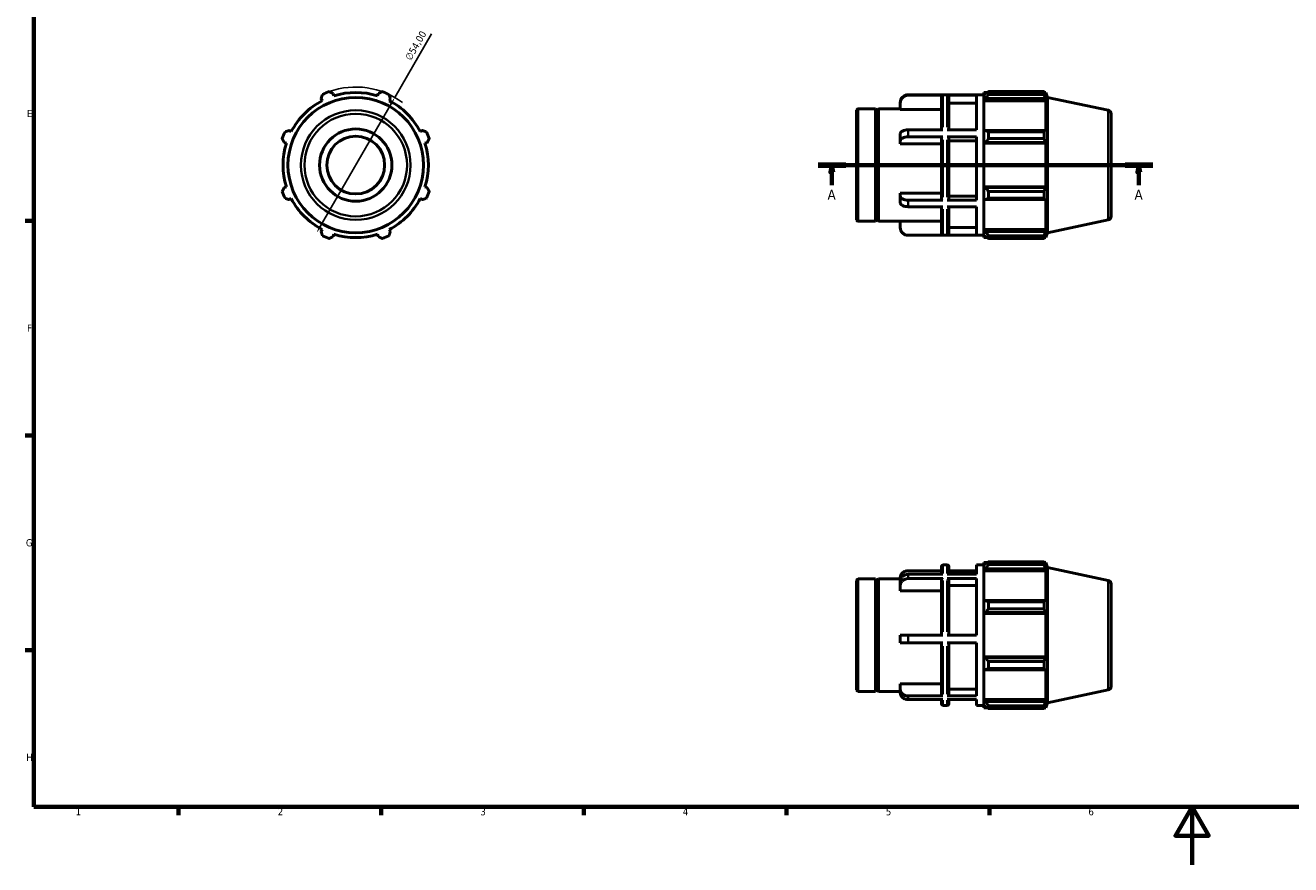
# Model space of a CAD drawing. Header units: millimetres. Extents: x 0 to 909, y 0 to 594.
# Tile 1 of 4: x 17 to 455, y 0 to 290. Entities that reach past the tile are written whole.
import ezdxf

# ---------------------------------------------------------------- set-up
doc = ezdxf.new("R2010")
doc.units = ezdxf.units.MM
doc.linetypes.add('CHAIN', pattern=[0.7087, 0.4724, -0.0591, 0.1181, -0.0591])
for name, color, linetype, lineweight in [('Border (ISO)', 7, 'Continuous', 70), ('Dimension (ISO)', 7, 'Continuous', 25), ('Section Line (ISO)', 7, 'CHAIN', 70), ('Visible (ISO)', 7, 'Continuous', 50), ('Visible Narrow (ISO)', 7, 'Continuous', 35)]:
    doc.layers.add(name, color=color, linetype=linetype, lineweight=lineweight)
doc.styles.add('Label Text (ISO)', font='tahoma.ttf')
doc.styles.add('Note Text (ISO)', font='tahoma.ttf')
doc.dimstyles.new('Default (ISO)', dxfattribs={"dimtxt": 2.5, "dimasz": 2.5, "dimexe": 3.175, "dimexo": 0, "dimgap": 0.762, "dimtad": 1, "dimrnd": 1e-08, "dimzin": 0, "dimtxsty": 'Note Text (ISO)', "dimcen": 0.09, "dimdle": 10, "dimclrd": 256, "dimclre": 256, "dimclrt": 232, "dimazin": 0, "dimtfac": 1.40208, "dimtmove": 0, "dimatfit": 3, "dimfxl": 1, "dimtolj": 1, "dimtzin": 0, "dimlwd": -1, "dimlwe": -1, "dimarcsym": 0})

# ---------------------------------------------------------------- blocks, each defined once
blk = doc.blocks.new('Borders Default Border')
at = {"layer": 'Border (ISO)'}
for p, q in [((20, 222.75), (17.1, 222.75)), ((20, 148.5), (17.1, 148.5)), ((20, 74.25), (17.1, 74.25)), ((70.08, 20), (70.08, 17.1)), ((140.17, 20), (140.17, 17.1)), ((210.25, 20), (210.25, 17.1)), ((280.33, 20), (280.33, 17.1)), ((350.42, 20), (350.42, 17.1))]:
    blk.add_line(p, q, dxfattribs=at)
at = {"layer": 'Border (ISO)', "flags": 128}
for points in [[(20, 20), (20, 574), (821, 574), (821, 20), (20, 20)], [(420.5, 0), (420.5, 20), (414.73, 10), (426.27, 10), (420.5, 20)]]:
    blk.add_lwpolyline(points, dxfattribs=at)
at = {"layer": 'Border (ISO)', "color": 232, "true_color": 0xca0064, "char_height": 2.5, "attachment_point": 7, "style": 'Note Text (ISO)'}
for s, insert in [('E', (17.64, 258.63)), ('F', (17.7, 184.38)), ('G', (17.31, 110.08)), ('H', (17.44, 35.88)), ('1', (34.48, 17.1)), ('2', (104.37, 17.1)), ('3', (174.43, 17.05)), ('4', (244.42, 17.1)), ('5', (314.64, 17.05)), ('6', (384.66, 17.05))]:
    blk.add_mtext(s, dxfattribs=dict(at, insert=insert))
blk = doc.blocks.new('2dTransSection0')
at = {"layer": 'Section Line (ISO)', "linetype": 'CHAIN'}
blk.add_line((291.18, 242.05), (406.88, 242.05), dxfattribs=at)
at = {"layer": 'Section Line (ISO)', "linetype": 'Continuous', "lineweight": 140}
for p, q in [((291.18, 242.05), (300.74, 242.05)), ((397.32, 242.05), (406.88, 242.05))]:
    blk.add_line(p, q, dxfattribs=at)
at = {"layer": 'Section Line (ISO)', "linetype": 'Continuous'}
for p, q in [((295.96, 242.05), (295.46, 239.55)), ((295.96, 239.55), (295.96, 242.05)), ((296.46, 239.55), (295.96, 242.05)), ((402.1, 242.05), (401.6, 239.55)), ((402.1, 239.55), (402.1, 242.05)), ((402.6, 239.55), (402.1, 242.05)), ((295.46, 239.55), (296.46, 239.55)), ((295.96, 235.13), (295.96, 239.55)), ((401.6, 239.55), (402.6, 239.55)), ((402.1, 235.13), (402.1, 239.55))]:
    blk.add_line(p, q, dxfattribs=at)
at = {"layer": 'Section Line (ISO)', "linetype": 'Continuous', "flags": 128}
for points in [[(296.46, 239.55), (295.96, 242.05), (295.46, 239.55), (296.46, 239.55)], [(402.6, 239.55), (402.1, 242.05), (401.6, 239.55), (402.6, 239.55)]]:
    blk.add_lwpolyline(points, dxfattribs=at)
at = {"layer": 'Section Line (ISO)'}
for points in [[(296.46, 239.55), (295.96, 242.05), (295.46, 239.55), (296.46, 239.55)], [(402.6, 239.55), (402.1, 242.05), (401.6, 239.55), (402.6, 239.55)]]:
    blk.add_solid(points, dxfattribs=at)
at = {"layer": 'Section Line (ISO)', "char_height": 3.5, "attachment_point": 7, "style": 'Label Text (ISO)'}
for insert in [(294.47, 230.05), (400.61, 230.05)]:
    blk.add_mtext('A', dxfattribs=dict(at, insert=insert))
blk = doc.blocks.new('*D12')
at = {"layer": 'Defpoints', "color": 0, "transparency": 16777216}
for p in [(144.84, 265.43), (117.84, 218.66)]:
    blk.add_point(p, dxfattribs=at)
at = {"layer": 'Dimension (ISO)', "transparency": 16777216}
for p, q in [((144.84, 265.43), (157.55, 287.44)), ((119.09, 220.83), (143.59, 263.26))]:
    blk.add_line(p, q, dxfattribs=at)
blk.add_arc((131.34, 242.05), 27, 53.2624, 109.792, dxfattribs=at)
for points in [[(143.23, 263.47), (143.95, 263.06), (144.84, 265.43)], [(118.73, 221.04), (119.45, 220.62), (117.84, 218.66)]]:
    blk.add_solid(points, dxfattribs=at)
at = {"layer": 'Dimension (ISO)', "color": 232, "true_color": 0xca0064, "transparency": 16777216, "insert": (148.23, 279.25), "char_height": 2.5, "attachment_point": 1, "rotation": 60, "style": 'Note Text (ISO)'}
blk.add_mtext('\\A1;∅54,00', dxfattribs=at)

msp = doc.modelspace()

# ---------------------------------------------------------------- linework, layer by layer
at = {"layer": 'Visible (ISO)'}
for p, q in [((348.531, 267.157), (348.531, 266.252)), ((348.531, 267.157), (349.681, 267.157)), ((350.151, 267.452), (350.151, 266.475)), ((350.151, 267.452), (369.37, 267.452)), ((369.37, 266.475), (369.37, 267.452)), ((369.523, 267.157), (369.984, 267.157)), ((370.531, 265.473), (369.984, 267.157)), ((369.984, 265.994), (369.984, 267.157)), ((119.372, 265.038), (119.746, 264.319)), ((123.79, 265.994), (123.546, 266.767)), ((139.135, 266.767), (138.891, 265.994)), ((142.935, 264.319), (143.309, 265.038)), ((319.617, 263.48), (319.617, 263.647)), ((319.617, 261.301), (319.617, 263.48)), ((322.317, 266.347), (348.531, 266.347)), ((334.365, 266.199), (322.317, 266.199)), ((333.865, 254.217), (333.865, 265.696)), ((346.017, 266.199), (335.879, 266.199)), ((336.379, 265.696), (336.379, 254.217)), ((346.017, 263.48), (336.379, 263.48)), ((346.017, 254.217), (346.017, 266.199)), ((349.071, 266.767), (348.531, 266.252)), ((348.531, 264.559), (348.531, 266.252)), ((348.531, 264.559), (349.071, 265.038)), ((348.531, 264.319), (348.531, 264.559)), ((348.531, 264.319), (348.531, 253.766)), ((348.531, 264.319), (369.984, 264.319)), ((349.071, 265.038), (369.721, 265.038)), ((369.37, 266.475), (350.151, 266.475)), ((369.984, 265.994), (369.721, 266.767)), ((369.721, 265.038), (369.984, 264.319)), ((369.984, 253.641), (369.984, 264.319)), ((370.531, 218.62), (370.531, 265.473)), ((391.541, 261.007), (370.531, 265.473)), ((304.531, 223.107), (304.531, 260.987)), ((305.031, 261.487), (311.031, 261.487)), ((311.031, 222.607), (311.031, 261.487)), ((311.531, 260.987), (311.031, 261.487)), ((311.531, 260.987), (312.031, 261.487)), ((311.531, 223.107), (311.531, 260.987)), ((312.031, 222.607), (312.031, 261.487)), ((312.031, 261.487), (319.617, 261.487)), ((333.865, 261.301), (319.617, 261.301)), ((392.531, 259.784), (392.531, 224.309)), ((109.068, 253.641), (108.349, 254.015)), ((154.332, 254.015), (153.613, 253.641)), ((334.365, 254.217), (322.317, 254.217)), ((346.017, 254.217), (335.879, 254.217)), ((349.071, 254.015), (348.531, 253.766)), ((348.531, 249.678), (348.531, 253.766)), ((369.721, 254.015), (349.071, 254.015)), ((369.984, 253.641), (369.721, 254.015)), ((106.62, 249.841), (107.393, 249.597)), ((155.288, 249.597), (156.061, 249.841)), ((319.617, 250.446), (319.617, 252.867)), ((319.617, 249.356), (319.617, 250.446)), ((334.365, 251.805), (322.317, 251.805)), ((333.865, 230.167), (333.865, 251.553)), ((346.017, 251.805), (335.879, 251.805)), ((336.379, 251.553), (336.379, 230.167)), ((346.017, 250.446), (336.379, 250.446)), ((346.017, 229.917), (346.017, 251.805)), ((348.531, 249.678), (349.071, 249.841)), ((348.531, 249.597), (348.531, 249.678)), ((348.531, 249.597), (348.531, 234.496)), ((348.531, 249.597), (369.984, 249.597)), ((349.071, 249.841), (369.721, 249.841)), ((350.151, 253.546), (350.151, 251.189)), ((350.151, 253.546), (369.37, 253.546)), ((369.37, 251.189), (350.151, 251.189)), ((369.37, 251.189), (369.37, 253.546)), ((369.721, 249.841), (369.984, 249.597)), ((369.984, 234.496), (369.984, 249.597)), ((333.865, 249.356), (319.617, 249.356)), ((107.393, 234.496), (106.62, 234.252)), ((156.061, 234.252), (155.288, 234.496)), ((319.617, 231.267), (319.617, 232.347)), ((319.617, 232.347), (333.865, 232.347)), ((348.531, 234.415), (348.531, 234.496)), ((348.531, 234.496), (369.984, 234.496)), ((349.071, 234.252), (348.531, 234.415)), ((348.531, 230.327), (348.531, 234.415)), ((369.721, 234.252), (349.071, 234.252)), ((350.151, 232.904), (350.151, 230.547)), ((350.151, 232.904), (369.37, 232.904)), ((369.37, 230.547), (369.37, 232.904)), ((369.984, 234.496), (369.721, 234.252)), ((108.349, 230.078), (109.068, 230.452)), ((153.613, 230.452), (154.332, 230.078)), ((319.617, 229.012), (319.617, 231.267)), ((334.365, 229.917), (322.317, 229.917)), ((334.365, 227.653), (322.317, 227.653)), ((333.865, 218.247), (333.865, 227.653)), ((346.017, 229.917), (335.879, 229.917)), ((346.017, 227.653), (335.879, 227.653)), ((336.379, 231.267), (346.017, 231.267)), ((336.379, 227.653), (336.379, 218.247)), ((346.017, 217.747), (346.017, 227.653)), ((348.531, 230.327), (349.071, 230.078)), ((348.531, 230.327), (348.531, 219.774)), ((349.071, 230.078), (369.721, 230.078)), ((369.37, 230.547), (350.151, 230.547)), ((369.721, 230.078), (369.984, 230.452)), ((369.984, 219.774), (369.984, 230.452)), ((119.746, 219.774), (119.372, 219.055)), ((143.309, 219.055), (142.935, 219.774)), ((305.031, 222.607), (311.031, 222.607)), ((311.531, 223.107), (311.031, 222.607)), ((311.531, 223.107), (312.031, 222.607)), ((312.031, 222.607), (319.617, 222.607)), ((319.617, 220.447), (319.617, 222.607)), ((319.617, 222.607), (333.865, 222.607)), ((336.379, 220.447), (346.017, 220.447)), ((348.531, 219.534), (348.531, 219.774)), ((348.531, 219.774), (369.984, 219.774)), ((348.531, 217.841), (348.531, 219.534)), ((349.071, 219.055), (348.531, 219.534)), ((369.721, 219.055), (349.071, 219.055)), ((369.984, 219.774), (369.721, 219.055)), ((391.541, 223.086), (370.531, 218.62)), ((123.546, 217.326), (123.79, 218.099)), ((138.891, 218.099), (139.135, 217.326)), ((334.365, 217.747), (322.317, 217.747)), ((322.317, 217.747), (348.531, 217.747)), ((346.017, 217.747), (335.879, 217.747)), ((348.531, 217.841), (349.071, 217.326)), ((348.531, 217.841), (348.531, 216.937)), ((348.531, 216.937), (349.681, 216.937)), ((350.151, 217.618), (350.151, 216.641)), ((350.151, 217.618), (369.37, 217.618)), ((369.37, 216.641), (350.151, 216.641)), ((369.37, 216.641), (369.37, 217.618)), ((369.523, 216.937), (369.984, 216.937)), ((369.721, 217.326), (369.984, 218.099)), ((370.531, 218.62), (369.984, 216.937)), ((369.984, 216.937), (369.984, 218.099)), ((333.865, 101.664), (322.317, 101.664)), ((333.865, 100.466), (333.865, 103.21)), ((334.365, 103.71), (335.879, 103.71)), ((336.379, 103.21), (336.379, 100.466)), ((346.017, 101.664), (336.379, 101.664)), ((336.379, 101.01), (346.017, 101.01)), ((346.017, 100.466), (346.017, 103.71)), ((346.017, 103.71), (348.531, 103.71)), ((348.531, 104.52), (348.531, 103.615)), ((348.531, 104.52), (349.681, 104.52)), ((349.071, 104.13), (348.531, 103.615)), ((348.531, 101.922), (348.531, 103.615)), ((348.531, 101.922), (349.071, 102.401)), ((348.531, 101.682), (348.531, 101.922)), ((348.531, 101.682), (348.531, 91.129)), ((348.531, 101.682), (369.984, 101.682)), ((349.071, 102.401), (369.721, 102.401)), ((350.151, 104.815), (350.151, 103.838)), ((350.151, 104.815), (369.37, 104.815)), ((369.37, 103.838), (350.151, 103.838)), ((369.37, 103.838), (369.37, 104.815)), ((369.523, 104.52), (369.984, 104.52)), ((369.984, 103.357), (369.721, 104.13)), ((369.721, 102.401), (369.984, 101.682)), ((370.531, 102.836), (369.984, 104.52)), ((369.984, 103.357), (369.984, 104.52)), ((369.984, 91.004), (369.984, 101.682)), ((370.531, 55.983), (370.531, 102.836)), ((391.541, 98.37), (370.531, 102.836)), ((304.531, 60.47), (304.531, 98.35)), ((305.031, 98.85), (311.031, 98.85)), ((311.031, 59.97), (311.031, 98.85)), ((311.531, 98.35), (311.031, 98.85)), ((311.531, 98.35), (312.031, 98.85)), ((311.531, 60.47), (311.531, 98.35)), ((312.031, 59.97), (312.031, 98.85)), ((312.031, 98.85), (319.749, 98.85)), ((319.617, 98.85), (319.617, 99.31)), ((319.617, 96.633), (319.617, 98.128)), ((319.617, 94.747), (319.617, 96.633)), ((334.365, 100.466), (322.317, 100.466)), ((334.365, 98.988), (322.317, 98.988)), ((333.865, 79.433), (333.865, 98.552)), ((346.017, 100.466), (335.879, 100.466)), ((346.017, 98.988), (335.879, 98.988)), ((336.379, 98.552), (336.379, 79.433)), ((346.017, 96.633), (336.379, 96.633)), ((346.017, 79.433), (346.017, 98.988)), ((392.531, 97.147), (392.531, 61.672)), ((333.865, 94.747), (319.617, 94.747)), ((349.071, 91.378), (348.531, 91.129)), ((348.531, 87.042), (348.531, 91.129)), ((369.721, 91.378), (349.071, 91.378)), ((350.151, 90.909), (350.151, 88.552)), ((350.151, 90.909), (369.37, 90.909)), ((369.37, 88.552), (350.151, 88.552)), ((369.37, 88.552), (369.37, 90.909)), ((369.984, 91.004), (369.721, 91.378)), ((348.531, 87.042), (349.071, 87.204)), ((348.531, 86.96), (348.531, 87.042)), ((348.531, 86.96), (348.531, 71.859)), ((348.531, 86.96), (369.984, 86.96)), ((349.071, 87.204), (369.721, 87.204)), ((369.721, 87.204), (369.984, 86.96)), ((369.984, 71.859), (369.984, 86.96)), ((319.617, 76.733), (319.617, 79.433)), ((334.365, 79.433), (322.317, 79.433)), ((335.879, 79.433), (346.017, 79.433)), ((334.365, 76.733), (322.317, 76.733)), ((333.865, 58.81), (333.865, 76.733)), ((346.017, 76.733), (335.879, 76.733)), ((336.379, 76.733), (336.379, 58.81)), ((346.017, 58.377), (346.017, 76.733)), ((348.531, 71.778), (348.531, 71.859)), ((348.531, 71.859), (369.984, 71.859)), ((348.531, 67.69), (348.531, 71.778)), ((349.071, 71.615), (348.531, 71.778)), ((369.721, 71.615), (349.071, 71.615)), ((350.151, 70.267), (350.151, 67.91)), ((350.151, 70.267), (369.37, 70.267)), ((369.37, 67.91), (369.37, 70.267)), ((369.984, 71.859), (369.721, 71.615)), ((348.531, 67.69), (348.531, 57.137)), ((348.531, 67.69), (349.071, 67.441)), ((349.071, 67.441), (369.721, 67.441)), ((369.37, 67.91), (350.151, 67.91)), ((369.721, 67.441), (369.984, 67.815)), ((369.984, 57.137), (369.984, 67.815)), ((319.617, 60.715), (319.617, 62.586)), ((319.617, 62.586), (333.865, 62.586)), ((305.031, 59.97), (311.031, 59.97)), ((311.531, 60.47), (311.031, 59.97)), ((311.531, 60.47), (312.031, 59.97)), ((312.031, 59.97), (319.617, 59.97)), ((319.617, 59.509), (319.617, 60.715)), ((334.365, 58.377), (322.317, 58.377)), ((334.365, 57.155), (322.317, 57.155)), ((333.865, 55.61), (333.865, 57.155)), ((346.017, 58.377), (335.879, 58.377)), ((346.017, 57.155), (335.879, 57.155)), ((336.379, 60.715), (346.017, 60.715)), ((336.379, 57.155), (336.379, 55.61)), ((346.017, 55.11), (346.017, 57.155)), ((348.531, 56.897), (348.531, 57.137)), ((348.531, 57.137), (369.984, 57.137)), ((348.531, 55.204), (348.531, 56.897)), ((349.071, 56.418), (348.531, 56.897)), ((369.984, 57.137), (369.721, 56.418)), ((391.541, 60.449), (370.531, 55.983)), ((334.365, 55.11), (335.879, 55.11)), ((346.017, 55.11), (348.531, 55.11)), ((348.531, 55.204), (348.531, 54.3)), ((348.531, 55.204), (349.071, 54.689)), ((348.531, 54.3), (349.681, 54.3)), ((369.721, 56.418), (349.071, 56.418)), ((350.151, 54.981), (350.151, 54.005)), ((350.151, 54.981), (369.37, 54.981)), ((369.37, 54.005), (350.151, 54.005)), ((369.37, 54.005), (369.37, 54.981)), ((369.523, 54.3), (369.984, 54.3)), ((369.721, 54.689), (369.984, 55.462)), ((370.531, 55.983), (369.984, 54.3)), ((369.984, 54.3), (369.984, 55.462))]:
    msp.add_line(p, q, dxfattribs=at)
for radius in [23.426, 12.5, 10]:
    msp.add_circle((131.341, 242.047), radius, dxfattribs=at)
for centre, radius, start, end in [((131.341, 242.047), 27, 109.79198, 115.20802), ((131.341, 242.047), 25.11, 72.5, 107.5), ((131.341, 242.047), 27, 64.79198, 70.20802), ((131.341, 242.047), 25.11, 117.5, 152.5), ((131.341, 242.047), 25.11, 27.5, 62.5), ((322.317, 263.647), 2.7, 90, 180), ((305.031, 260.987), 0.5, 90, 180), ((391.281, 259.784), 1.25, 0, 78), ((131.341, 242.047), 27, 154.79198, 160.20802), ((131.341, 242.047), 25.11, 162.5, 197.5), ((131.341, 242.047), 25.11, 342.5, 17.5), ((131.341, 242.047), 27, 19.79198, 25.20802), ((131.341, 242.047), 27, 199.79198, 205.20802), ((131.341, 242.047), 27, 334.79198, 340.20802), ((131.341, 242.047), 25.11, 207.5, 242.5), ((131.341, 242.047), 25.11, 297.5, 332.5), ((391.281, 224.309), 1.25, 282, 0), ((305.031, 223.107), 0.5, 180, 270), ((322.317, 220.447), 2.7, 180, 270), ((131.341, 242.047), 27, 244.79198, 250.20802), ((131.341, 242.047), 25.11, 252.5, 287.5), ((131.341, 242.047), 27, 289.79198, 295.20802), ((334.365, 103.21), 0.5, 90, 180), ((335.879, 103.21), 0.5, 0, 90), ((305.031, 98.35), 0.5, 90, 180), ((391.281, 97.147), 1.25, 0, 78), ((391.281, 61.672), 1.25, 282, 0), ((305.031, 60.47), 0.5, 180, 270), ((334.365, 55.61), 0.5, 180, 270), ((335.879, 55.61), 0.5, 270, 0)]:
    msp.add_arc(centre, radius, start, end, dxfattribs=at)
for points, weights in [([(122.198, 267.452), (122.886, 267.102), (123.546, 266.767)], [1, 1.00150740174, 1.00219828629]), ([(139.135, 266.767), (139.795, 267.102), (140.483, 267.452)], [1.00219828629, 1.00150740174, 1]), ([(350.151, 267.452), (349.59, 267.102), (349.071, 266.767)], [1.01418831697, 1.01016216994, 1.00533065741]), ([(369.37, 267.452), (369.553, 267.102), (369.721, 266.767)], [1, 1.00150740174, 1.00219828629]), ([(119.372, 265.038), (119.602, 265.742), (119.841, 266.475)], [1.00219828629, 1.00150740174, 1]), ([(142.84, 266.475), (143.079, 265.742), (143.309, 265.038)], [1, 1.00150740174, 1.00219828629]), ([(349.071, 265.038), (349.59, 265.742), (350.151, 266.475)], [1.00533065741, 1.01016216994, 1.01418831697]), ([(369.721, 265.038), (369.553, 265.742), (369.37, 266.475)], [1.00219828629, 1.00150740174, 1]), ([(106.912, 253.546), (107.645, 253.785), (108.349, 254.015)], [1, 1.00150740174, 1.00219828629]), ([(154.332, 254.015), (155.036, 253.785), (155.769, 253.546)], [1.00219828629, 1.00150740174, 1]), ([(350.151, 253.546), (349.59, 253.785), (349.071, 254.015)], [1.01418831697, 1.01016216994, 1.00533065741]), ([(369.37, 253.546), (369.553, 253.785), (369.721, 254.015)], [1, 1.00150740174, 1.00219828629]), ([(106.62, 249.841), (106.285, 250.501), (105.935, 251.189)], [1.00219828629, 1.00150740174, 1]), ([(156.746, 251.189), (156.396, 250.501), (156.061, 249.841)], [1, 1.00150740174, 1.00219828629]), ([(349.071, 249.841), (349.59, 250.501), (350.151, 251.189)], [1.00533065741, 1.01016216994, 1.01418831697]), ([(369.721, 249.841), (369.553, 250.501), (369.37, 251.189)], [1.00219828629, 1.00150740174, 1]), ([(105.935, 232.904), (106.285, 233.592), (106.62, 234.252)], [1, 1.00150740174, 1.00219828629]), ([(156.061, 234.252), (156.396, 233.592), (156.746, 232.904)], [1.00219828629, 1.00150740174, 1]), ([(350.151, 232.904), (349.59, 233.592), (349.071, 234.252)], [1.01418831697, 1.01016216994, 1.00533065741]), ([(369.37, 232.904), (369.553, 233.592), (369.721, 234.252)], [1, 1.00150740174, 1.00219828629]), ([(108.349, 230.078), (107.645, 230.308), (106.912, 230.547)], [1.00219828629, 1.00150740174, 1]), ([(155.769, 230.547), (155.036, 230.308), (154.332, 230.078)], [1, 1.00150740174, 1.00219828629]), ([(349.071, 230.078), (349.59, 230.308), (350.151, 230.547)], [1.00533065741, 1.01016216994, 1.01418831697]), ([(369.721, 230.078), (369.553, 230.308), (369.37, 230.547)], [1.00219828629, 1.00150740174, 1]), ([(119.841, 217.618), (119.602, 218.351), (119.372, 219.055)], [1, 1.00150740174, 1.00219828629]), ([(143.309, 219.055), (143.079, 218.351), (142.84, 217.618)], [1.00219828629, 1.00150740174, 1]), ([(350.151, 217.618), (349.59, 218.351), (349.071, 219.055)], [1.01418831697, 1.01016216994, 1.00533065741]), ([(369.37, 217.618), (369.553, 218.351), (369.721, 219.055)], [1, 1.00150740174, 1.00219828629]), ([(123.546, 217.326), (122.886, 216.991), (122.198, 216.641)], [1.00219828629, 1.00150740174, 1]), ([(140.483, 216.641), (139.795, 216.991), (139.135, 217.326)], [1, 1.00150740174, 1.00219828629]), ([(349.071, 217.326), (349.59, 216.991), (350.151, 216.641)], [1.00533065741, 1.01016216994, 1.01418831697]), ([(369.721, 217.326), (369.553, 216.991), (369.37, 216.641)], [1.00219828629, 1.00150740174, 1]), ([(350.151, 104.815), (349.59, 104.465), (349.071, 104.13)], [1.01418831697, 1.01016216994, 1.00533065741]), ([(349.071, 102.401), (349.59, 103.105), (350.151, 103.838)], [1.00533065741, 1.01016216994, 1.01418831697]), ([(369.37, 104.815), (369.553, 104.465), (369.721, 104.13)], [1, 1.00150740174, 1.00219828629]), ([(369.721, 102.401), (369.553, 103.105), (369.37, 103.838)], [1.00219828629, 1.00150740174, 1]), ([(350.151, 90.909), (349.59, 91.148), (349.071, 91.378)], [1.01418831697, 1.01016216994, 1.00533065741]), ([(349.071, 87.204), (349.59, 87.864), (350.151, 88.552)], [1.00533065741, 1.01016216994, 1.01418831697]), ([(369.37, 90.909), (369.553, 91.148), (369.721, 91.378)], [1, 1.00150740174, 1.00219828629]), ([(369.721, 87.204), (369.553, 87.864), (369.37, 88.552)], [1.00219828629, 1.00150740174, 1]), ([(350.151, 70.267), (349.59, 70.955), (349.071, 71.615)], [1.01418831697, 1.01016216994, 1.00533065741]), ([(369.37, 70.267), (369.553, 70.955), (369.721, 71.615)], [1, 1.00150740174, 1.00219828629]), ([(349.071, 67.441), (349.59, 67.671), (350.151, 67.91)], [1.00533065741, 1.01016216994, 1.01418831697]), ([(369.721, 67.441), (369.553, 67.671), (369.37, 67.91)], [1.00219828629, 1.00150740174, 1]), ([(350.151, 54.981), (349.59, 55.714), (349.071, 56.418)], [1.01418831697, 1.01016216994, 1.00533065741]), ([(349.071, 54.689), (349.59, 54.354), (350.151, 54.005)], [1.00533065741, 1.01016216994, 1.01418831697]), ([(369.37, 54.981), (369.553, 55.714), (369.721, 56.418)], [1, 1.00150740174, 1.00219828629]), ([(369.721, 54.689), (369.553, 54.354), (369.37, 54.005)], [1.00219828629, 1.00150740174, 1])]:
    msp.add_rational_spline(points, weights, degree=2, dxfattribs=at)
for points, knots in [([(319.617, 263.48), (319.617, 263.817), (319.695, 264.213), (319.951, 264.833), (320.174, 265.168), (320.646, 265.642), (320.978, 265.865), (321.593, 266.121), (321.984, 266.199), (322.317, 266.199)], [-0.40126359, -0.40126359, -0.40126359, -0.40126359, -0.30031869, -0.30031869, -0.19982263, -0.19982263, -0.0997551, -0.0997551, 0, 0, 0, 0]), ([(333.865, 265.696), (333.865, 265.758), (333.879, 265.831), (333.926, 265.946), (333.968, 266.008), (334.055, 266.096), (334.117, 266.137), (334.23, 266.184), (334.303, 266.199), (334.365, 266.199)], [0.22285844, 0.22285844, 0.22285844, 0.22285844, 0.241525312, 0.241525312, 0.260130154, 0.260130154, 0.278663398, 0.278663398, 0.297138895, 0.297138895, 0.297138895, 0.297138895]), ([(335.879, 266.199), (335.94, 266.199), (336.013, 266.184), (336.127, 266.137), (336.188, 266.096), (336.276, 266.008), (336.317, 265.946), (336.364, 265.831), (336.379, 265.758), (336.379, 265.696)], [0, 0, 0, 0, 0.018475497, 0.018475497, 0.037008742, 0.037008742, 0.055613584, 0.055613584, 0.074280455, 0.074280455, 0.074280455, 0.074280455]), ([(322.317, 254.217), (321.984, 254.217), (321.592, 254.178), (320.976, 254.051), (320.643, 253.939), (320.172, 253.704), (319.95, 253.538), (319.695, 253.23), (319.617, 253.034), (319.617, 252.867)], [0, 0, 0, 0, 0.09996496, 0.09996496, 0.19992994, 0.19992994, 0.29989496, 0.29989496, 0.39986001, 0.39986001, 0.39986001, 0.39986001]), ([(319.617, 250.446), (319.617, 250.614), (319.695, 250.812), (319.951, 251.122), (320.174, 251.29), (320.646, 251.526), (320.978, 251.638), (321.593, 251.766), (321.984, 251.805), (322.317, 251.805)], [-0.40126359, -0.40126359, -0.40126359, -0.40126359, -0.30031869, -0.30031869, -0.19982263, -0.19982263, -0.0997551, -0.0997551, 0, 0, 0, 0]), ([(334.365, 251.805), (334.303, 251.805), (334.23, 251.798), (334.117, 251.774), (334.055, 251.753), (333.968, 251.709), (333.926, 251.678), (333.879, 251.621), (333.865, 251.584), (333.865, 251.553)], [0, 0, 0, 0, 0.018475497, 0.018475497, 0.037008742, 0.037008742, 0.055613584, 0.055613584, 0.074280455, 0.074280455, 0.074280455, 0.074280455]), ([(336.379, 251.553), (336.379, 251.584), (336.364, 251.621), (336.317, 251.678), (336.276, 251.709), (336.188, 251.753), (336.127, 251.774), (336.013, 251.798), (335.94, 251.805), (335.879, 251.805)], [-0.074280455, -0.074280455, -0.074280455, -0.074280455, -0.055613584, -0.055613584, -0.037008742, -0.037008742, -0.018475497, -0.018475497, 0, 0, 0, 0]), ([(322.317, 229.917), (321.984, 229.917), (321.592, 229.956), (320.976, 230.084), (320.643, 230.195), (320.172, 230.43), (319.95, 230.597), (319.695, 230.904), (319.617, 231.1), (319.617, 231.267)], [0, 0, 0, 0, 0.09996496, 0.09996496, 0.19992994, 0.19992994, 0.29989496, 0.29989496, 0.39986001, 0.39986001, 0.39986001, 0.39986001]), ([(319.617, 229.012), (319.617, 228.844), (319.695, 228.646), (319.951, 228.335), (320.174, 228.168), (320.646, 227.931), (320.978, 227.82), (321.593, 227.692), (321.984, 227.653), (322.317, 227.653)], [-0.40126359, -0.40126359, -0.40126359, -0.40126359, -0.30031869, -0.30031869, -0.19982263, -0.19982263, -0.0997551, -0.0997551, 0, 0, 0, 0]), ([(333.865, 230.167), (333.865, 230.136), (333.879, 230.1), (333.926, 230.043), (333.967, 230.012), (334.055, 229.968), (334.116, 229.948), (334.23, 229.924), (334.303, 229.917), (334.365, 229.917)], [-0.074048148, -0.074048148, -0.074048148, -0.074048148, -0.055536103, -0.055536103, -0.037024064, -0.037024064, -0.01851203, -0.01851203, 0, 0, 0, 0]), ([(335.879, 229.917), (335.941, 229.917), (336.013, 229.924), (336.127, 229.948), (336.189, 229.968), (336.276, 230.012), (336.317, 230.043), (336.364, 230.1), (336.379, 230.136), (336.379, 230.167)], [0, 0, 0, 0, 0.01851203, 0.01851203, 0.037024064, 0.037024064, 0.055536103, 0.055536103, 0.074048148, 0.074048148, 0.074048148, 0.074048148]), ([(322.317, 217.747), (321.984, 217.747), (321.592, 217.825), (320.976, 218.08), (320.643, 218.302), (320.172, 218.773), (319.95, 219.105), (319.695, 219.721), (319.617, 220.113), (319.617, 220.447)], [0, 0, 0, 0, 0.09996496, 0.09996496, 0.19992994, 0.19992994, 0.29989496, 0.29989496, 0.39986001, 0.39986001, 0.39986001, 0.39986001]), ([(333.865, 218.247), (333.865, 218.185), (333.879, 218.112), (333.926, 217.998), (333.967, 217.937), (334.055, 217.849), (334.116, 217.808), (334.23, 217.761), (334.303, 217.747), (334.365, 217.747)], [-0.074048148, -0.074048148, -0.074048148, -0.074048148, -0.055536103, -0.055536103, -0.037024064, -0.037024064, -0.01851203, -0.01851203, 0, 0, 0, 0]), ([(335.879, 217.747), (335.941, 217.747), (336.013, 217.761), (336.127, 217.808), (336.189, 217.849), (336.276, 217.937), (336.317, 217.998), (336.364, 218.112), (336.379, 218.185), (336.379, 218.247)], [0, 0, 0, 0, 0.01851203, 0.01851203, 0.037024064, 0.037024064, 0.055536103, 0.055536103, 0.074048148, 0.074048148, 0.074048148, 0.074048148]), ([(319.617, 99.31), (319.617, 99.601), (319.695, 99.944), (319.951, 100.482), (320.174, 100.772), (320.646, 101.182), (320.978, 101.375), (321.593, 101.596), (321.984, 101.664), (322.317, 101.664)], [-0.40126359, -0.40126359, -0.40126359, -0.40126359, -0.30031869, -0.30031869, -0.19982263, -0.19982263, -0.0997551, -0.0997551, 0, 0, 0, 0]), ([(322.317, 100.466), (321.984, 100.466), (321.592, 100.398), (320.976, 100.177), (320.643, 99.985), (320.172, 99.577), (319.95, 99.289), (319.695, 98.756), (319.617, 98.416), (319.617, 98.128)], [0, 0, 0, 0, 0.09996496, 0.09996496, 0.19992994, 0.19992994, 0.29989496, 0.29989496, 0.39986001, 0.39986001, 0.39986001, 0.39986001]), ([(319.617, 96.633), (319.617, 96.925), (319.695, 97.268), (319.951, 97.805), (320.174, 98.095), (320.646, 98.506), (320.978, 98.699), (321.593, 98.92), (321.984, 98.988), (322.317, 98.988)], [-0.40126359, -0.40126359, -0.40126359, -0.40126359, -0.30031869, -0.30031869, -0.19982263, -0.19982263, -0.0997551, -0.0997551, 0, 0, 0, 0]), ([(334.365, 98.988), (334.303, 98.988), (334.23, 98.975), (334.117, 98.934), (334.055, 98.899), (333.968, 98.823), (333.926, 98.769), (333.879, 98.669), (333.865, 98.606), (333.865, 98.552)], [0, 0, 0, 0, 0.018475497, 0.018475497, 0.037008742, 0.037008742, 0.055613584, 0.055613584, 0.074280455, 0.074280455, 0.074280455, 0.074280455]), ([(336.379, 98.552), (336.379, 98.606), (336.364, 98.669), (336.317, 98.769), (336.276, 98.823), (336.188, 98.899), (336.127, 98.934), (336.013, 98.975), (335.94, 98.988), (335.879, 98.988)], [-0.074280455, -0.074280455, -0.074280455, -0.074280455, -0.055613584, -0.055613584, -0.037008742, -0.037008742, -0.018475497, -0.018475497, 0, 0, 0, 0]), ([(322.317, 79.433), (321.984, 79.433), (321.592, 79.433), (320.976, 79.433), (320.643, 79.433), (320.172, 79.433), (319.95, 79.433), (319.695, 79.433), (319.617, 79.433), (319.617, 79.433)], [0, 0, 0, 0, 0.09996496, 0.09996496, 0.19992994, 0.19992994, 0.29989496, 0.29989496, 0.39986001, 0.39986001, 0.39986001, 0.39986001]), ([(319.617, 76.733), (319.617, 76.733), (319.695, 76.733), (319.951, 76.733), (320.174, 76.733), (320.646, 76.733), (320.978, 76.733), (321.593, 76.733), (321.984, 76.733), (322.317, 76.733)], [-0.40126359, -0.40126359, -0.40126359, -0.40126359, -0.30031869, -0.30031869, -0.19982263, -0.19982263, -0.0997551, -0.0997551, 0, 0, 0, 0]), ([(322.317, 58.377), (321.984, 58.377), (321.592, 58.445), (320.976, 58.665), (320.643, 58.858), (320.172, 59.266), (319.95, 59.554), (319.695, 60.087), (319.617, 60.427), (319.617, 60.715)], [0, 0, 0, 0, 0.09996496, 0.09996496, 0.19992994, 0.19992994, 0.29989496, 0.29989496, 0.39986001, 0.39986001, 0.39986001, 0.39986001]), ([(319.617, 59.509), (319.617, 59.218), (319.695, 58.875), (319.951, 58.337), (320.174, 58.048), (320.646, 57.637), (320.978, 57.444), (321.593, 57.223), (321.984, 57.155), (322.317, 57.155)], [-0.40126359, -0.40126359, -0.40126359, -0.40126359, -0.30031869, -0.30031869, -0.19982263, -0.19982263, -0.0997551, -0.0997551, 0, 0, 0, 0]), ([(333.865, 58.81), (333.865, 58.757), (333.879, 58.694), (333.926, 58.595), (333.967, 58.542), (334.055, 58.466), (334.116, 58.43), (334.23, 58.39), (334.303, 58.377), (334.365, 58.377)], [-0.074048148, -0.074048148, -0.074048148, -0.074048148, -0.055536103, -0.055536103, -0.037024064, -0.037024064, -0.01851203, -0.01851203, 0, 0, 0, 0]), ([(335.879, 58.377), (335.941, 58.377), (336.013, 58.39), (336.127, 58.43), (336.189, 58.466), (336.276, 58.542), (336.317, 58.595), (336.364, 58.694), (336.379, 58.757), (336.379, 58.81)], [0, 0, 0, 0, 0.01851203, 0.01851203, 0.037024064, 0.037024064, 0.055536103, 0.055536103, 0.074048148, 0.074048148, 0.074048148, 0.074048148])]:
    msp.add_open_spline(points, degree=3, knots=knots, dxfattribs=at)
at = {"layer": 'Visible Narrow (ISO)'}
for p, q in [((322.317, 266.346), (322.317, 266.213)), ((334.365, 266.047), (334.365, 255.188)), ((335.879, 255.188), (335.879, 266.047)), ((305.031, 261.247), (305.031, 222.846)), ((391.541, 223.32), (391.541, 260.774)), ((322.317, 254.1), (322.317, 251.929)), ((334.365, 250.753), (334.365, 230.915)), ((335.879, 230.915), (335.879, 250.753)), ((322.317, 229.8), (322.317, 227.762)), ((334.365, 226.753), (334.365, 217.774)), ((335.879, 217.774), (335.879, 226.753)), ((322.317, 217.747), (322.317, 217.747)), ((334.365, 103.701), (334.365, 100.776)), ((335.879, 100.776), (335.879, 103.701)), ((305.031, 98.61), (305.031, 60.209)), ((322.317, 100.398), (322.317, 99.068)), ((334.365, 98.293), (334.365, 80.57)), ((335.879, 80.57), (335.879, 98.293)), ((391.541, 60.683), (391.541, 98.137)), ((322.317, 79.298), (322.317, 76.868)), ((334.365, 75.606), (334.365, 58.969)), ((335.879, 58.969), (335.879, 75.606)), ((322.317, 58.31), (322.317, 57.21)), ((334.365, 56.958), (334.365, 55.115)), ((335.879, 55.115), (335.879, 56.958))]:
    msp.add_line(p, q, dxfattribs=at)
for radius in [18.96, 17.738]:
    msp.add_circle((131.341, 242.047), radius, dxfattribs=at)

# ---------------------------------------------------------------- block references
msp.add_blockref('Borders Default Border', (0, 0))
at = {"layer": 'Section Line (ISO)'}
msp.add_blockref('2dTransSection0', (0, 0), dxfattribs=at)

# ---------------------------------------------------------------- dimensions: what is measured, and where the dimension line sits
at = {"layer": 'Dimension (ISO)'}
dim = msp.add_diameter_dim_2p(p1=(117.841, 218.664), p2=(144.841, 265.429), dimstyle='Default (ISO)', override={"dimdec": 2, "dimlfac": 1, "dimtp": 0, "dimtm": 0, "dimtdec": 2, "dimatfit": 2}, dxfattribs=at)
dim.commit()
dim.dimension.update_dxf_attribs({"geometry": '*D12', "text_midpoint": (154.419, 282.019), "dimtype": 163})

doc.saveas('drawing.dxf')
